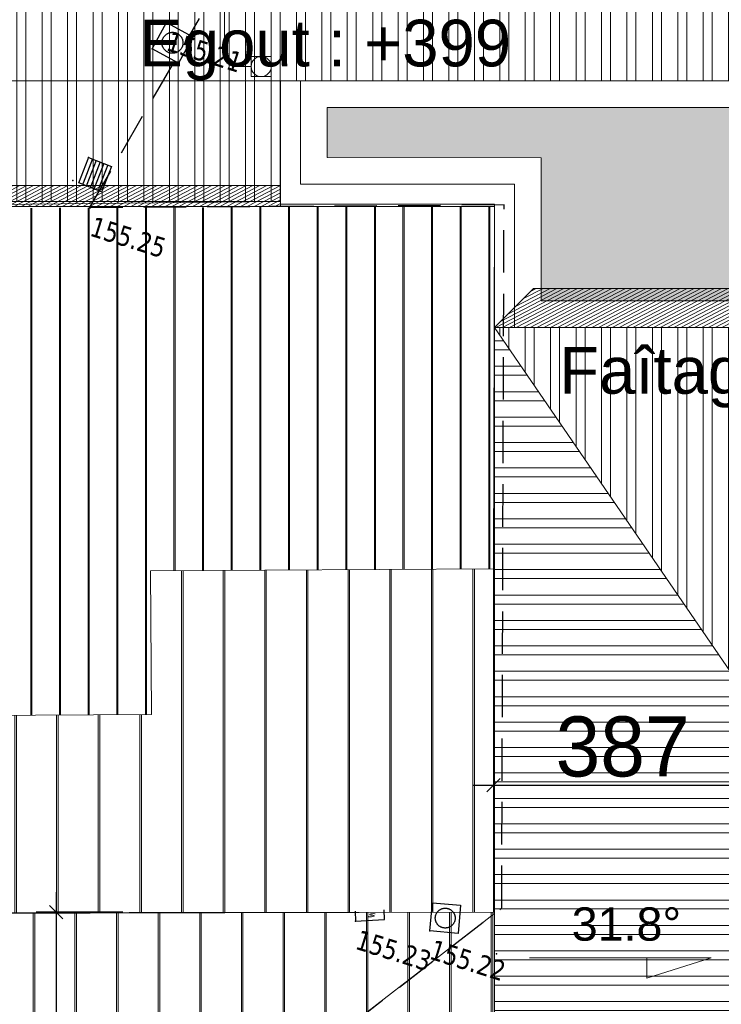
# Model space of a CAD drawing. Header units: millimetres. Extents: x 24647 to 200269, y -67453 to 4484.
# Tile 198 of 231: x 37913 to 38964, y -50328 to -48852. Entities that reach past the tile are written whole.
import ezdxf
from ezdxf.enums import TextEntityAlignment as Align
from ezdxf.lldxf.tags import DXFTag

# ---------------------------------------------------------------- set-up
doc = ezdxf.new("R2010")
doc.units = ezdxf.units.MM
doc.linetypes.add('CACHE2', pattern=[4.762499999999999, 3.175, -1.5875])
doc.linetypes.add('Continue', pattern=[1, 1, 0])
doc.layers.get('0').update_dxf_attribs({"lineweight": 9})
doc.layers.add('- Poly 02', color=7, linetype='Continuous', lineweight=13, true_color=0x51879e, plot=False)
doc.layers.add('0_Construction 1', color=80, linetype='Continuous', lineweight=13, plot=False)
for name, color, linetype, lineweight in [('0_Cotes 500', 137, 'Continuous', 5), ('0H_Végétation', 73, 'Continuous', 9), ('D_Murs', 13, 'CACHE2', 35), ('E_Trait Vu', 142, 'Continuous', 20), ('EH_V_Zinc', 8, 'Continuous', 9), ('P_Trait Vu', 125, 'Continuous', 20), ('P_Voirie', 41, 'Continuous', 15), ('P_Végétation', 76, 'Continuous', 5), ('PH_V_Bardage Metal', 55, 'Continuous', 9), ('PH_V_Zinc', 55, 'Continuous', 9), ('Textmult Gd', 36, 'Continuous', 13)]:
    doc.layers.add(name, color=color, linetype=linetype, lineweight=lineweight)
for name, color, linetype in [('Assa_sym_A', 7, 'Continue'), ('Bati_sou', 7, 'Continue'), ('Topo_ptco', 7, 'Continue'), ('Topo_ptco_alt', 3, 'Continue')]:
    doc.layers.add(name, color=color, linetype=linetype)
doc.layers.add('Hach Ombre', color=7, linetype='Continuous', lineweight=13, true_color=0x303030)
doc.layers.add('R_EP', color=7, linetype='EAUX_PLUVIALES', lineweight=18, true_color=0x263b9c)
doc.styles.add('Agency Style', font='arial.ttf')
doc.styles.add('LOGO', font='ITALICC8.SHX')
doc.styles.get("Standard").update_dxf_attribs({"font": 'GOTHIC.TTF'})
doc.styles.add('Verdana 1.0', font='verdana.ttf', dxfattribs={"width": 0.8, "height": 0.2})
tags = doc.linetypes.add('EAUX_PLUVIALES', pattern='A,12,-5,["EP",Standard,S=2.54,R=0,X=-2.54,Y=-1.27],-5', length=22).pattern_tags.tags
tags[6] = DXFTag(74, 10)
doc.dimstyles.new('Cotes 500', dxfattribs={"dimtxt": 90, "dimasz": 20, "dimexe": 30, "dimexo": 50, "dimgap": 10, "dimtad": 1, "dimdec": 0, "dimzin": 9, "dimdsep": 46, "dimtxsty": 'Standard', "dimblk": 'OBLIQUE', "dimcen": -25, "dimdle": 30, "dimazin": 0, "dimtfac": 1, "dimtdec": 0, "dimtix": 1, "dimtmove": 0, "dimatfit": 3, "dimldrblk": 'SMALL', "dimfxl": 100, "dimfxlon": 1, "dimarcsym": 0})
pattern_1 = [(90, (-817.4882917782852, -8187.799174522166), (-62.40000000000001, -2.486899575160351e-13), []), (90, (-815.2255500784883, -8185.53643282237), (-62.40000000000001, -2.486899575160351e-13), [])]

# ---------------------------------------------------------------- blocks, each defined once
blk = doc.blocks.new('_Oblique')
at = {"color": 0, "linetype": 'ByBlock', "lineweight": -2}
blk.add_line((-0.5, -0.5), (0.5, 0.5), dxfattribs=at)
blk = doc.blocks.new('*D557')
at = {"layer": '0_Cotes 500', "color": 0, "lineweight": -2, "transparency": 16777216}
for p, q in [((37967.39128228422, -50159.48625547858), (37967.39128228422, -51236.50908241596)), ((38067.39128228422, -50189.48625547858), (37937.39128228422, -50189.48625547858)), ((38067.39128228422, -51206.50908241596), (37937.39128228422, -51206.50908241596))]:
    blk.add_line(p, q, dxfattribs=at)
at = {"layer": 'Defpoints', "color": 0, "transparency": 16777216}
for p in [(38617.81836560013, -50189.48625547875), (37967.39128228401, -51206.50908241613), (38623.97383626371, -51206.50908241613)]:
    blk.add_point(p, dxfattribs=at)
at = {"layer": '0_Cotes 500', "color": 0, "lineweight": -2, "transparency": 16777216, "xscale": 20, "yscale": 20, "zscale": 20}
for p, rotation in [((37967.39128228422, -50189.48625547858), 90.00000000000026), ((37967.39128228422, -51206.50908241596), 270.0000000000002)]:
    blk.add_blockref('_Oblique', p, dxfattribs=dict(at, rotation=rotation))
at = {"layer": '0_Cotes 500', "color": 0, "transparency": 16777216, "insert": (37910.12751613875, -50697.99766894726), "char_height": 90, "attachment_point": 5, "rotation": 90.00000000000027}
blk.add_mtext('1017', dxfattribs=at)
blk = doc.blocks.new('_Small')
at = {"color": 0, "linetype": 'ByBlock', "lineweight": -2}
blk.add_circle((0, 0), 0.25, dxfattribs=at)
blk = doc.blocks.new('*D563')
at = {"layer": '0_Cotes 500', "color": 0, "lineweight": -2, "transparency": 16777216}
for p, q in [((38622.81707157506, -49995.24013885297), (38622.81707157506, -50029.08503711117)), ((38592.81707157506, -49999.08503711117), (39039.55657347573, -49999.08503711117)), ((39009.55657347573, -49999.08503711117), (39009.55657347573, -50029.08503711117))]:
    blk.add_line(p, q, dxfattribs=at)
at = {"layer": 'Defpoints', "color": 0, "transparency": 16777216}
for p in [(38622.81707157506, -49945.24013885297), (39009.55657347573, -49956.69897643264), (39009.55657347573, -49999.08503711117)]:
    blk.add_point(p, dxfattribs=at)
at = {"layer": '0_Cotes 500', "color": 0, "lineweight": -2, "transparency": 16777216, "xscale": 20, "yscale": 20, "zscale": 20, "rotation": 180}
blk.add_blockref('_Oblique', (38622.81707157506, -49999.08503711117), dxfattribs=at)
at = {"layer": '0_Cotes 500', "color": 0, "lineweight": -2, "transparency": 16777216, "xscale": 20, "yscale": 20, "zscale": 20}
blk.add_blockref('_Oblique', (39009.55657347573, -49999.08503711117), dxfattribs=at)
at = {"layer": '0_Cotes 500', "color": 0, "transparency": 16777216, "insert": (38816.18682252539, -49941.82127096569), "char_height": 90, "attachment_point": 5}
blk.add_mtext('387', dxfattribs=at)
blk = doc.blocks.new('Topo_Ptco')
at = {"color": 0}
blk.add_point((0, 0), dxfattribs=at)
at = {"layer": 'Topo_ptco_alt', "style": 'Verdana 1.0', "width": 0.8}
blk.add_attdef('ALT', text='', height=0.3, dxfattribs=at).set_placement((0.1, -0.1), align=Align.TOP_LEFT)
blk = doc.blocks.new('Bati_Sou')
at = {"color": 7, "linetype": 'ByBlock', "lineweight": -2}
blk.add_lwpolyline([(0, 1), (0, 0), (1, 0), (1, 1)], dxfattribs=at)
at = {"color": 7, "linetype": 'ByBlock', "lineweight": -2, "style": 'LOGO'}
blk.add_text('S', height=0.3041468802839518, dxfattribs=at).set_placement((0.397347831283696, 0.3528727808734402))
blk = doc.blocks.new('Assa_Reg_Car')
at = {"color": 7, "linetype": 'ByBlock', "lineweight": -2}
for p, q in [((0, 0), (0, 1)), ((0, 1), (1, 1)), ((1, 1), (1, 0)), ((1, 0), (0, 0))]:
    blk.add_line(p, q, dxfattribs=at)
blk.add_circle((0.5, 0.5), 0.3500000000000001, dxfattribs=at)
blk = doc.blocks.new('Assa_Gril_Ep')
at = {"color": 5, "linetype": 'ByBlock', "lineweight": -2}
for p, q in [((0, 0), (0, 1)), ((0, 1), (1, 1)), ((0.1666666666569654, 0), (0.1666666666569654, 1)), ((0.3333333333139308, 0), (0.3333333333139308, 1)), ((0.4999999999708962, 0), (0.4999999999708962, 1)), ((0.6666666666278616, 0), (0.6666666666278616, 1)), ((0.833333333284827, 0), (0.833333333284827, 1)), ((1, 1), (1, 0)), ((1, 0), (0, 0))]:
    blk.add_line(p, q, dxfattribs=at)
blk = doc.blocks.new('plantopo')
at = {"layer": 'Assa_sym_A'}
for p, xscale, yscale, rotation in [((1270612.143613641, 7266644.732513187, 155.2113544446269), 0.4499093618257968, 0.4499093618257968, 258.7312044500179), ((1270619.979740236, 7266632.914090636, 155.2238570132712), 0.4253559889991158, 0.4253559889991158, 12.16753705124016)]:
    blk.add_blockref('Assa_Reg_Car', p, dxfattribs=dict(at, xscale=xscale, yscale=yscale, rotation=rotation))
at = {"layer": 'Assa_sym_A', "color": 5, "xscale": 0.3669167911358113, "yscale": 0.4081219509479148, "rotation": 176.2340186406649}
blk.add_blockref('Assa_Gril_Ep', (1270612.001209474, 7266642.427290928, 155.2551749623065), dxfattribs=at)
at = {"layer": 'Bati_sou', "xscale": 0.4356984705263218, "yscale": 0.1459809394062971, "rotation": 20.52345673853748}
blk.add_blockref('Bati_Sou', (1270618.874110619, 7266632.72351643, 155.2310628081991), dxfattribs=at)
at = {"layer": 'Topo_ptco'}
ref = blk.add_blockref('Topo_Ptco', (1270612.143613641, 7266644.732513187, 155.2100030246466), dxfattribs=at)
ref.add_attrib('ALT', '155.21', dxfattribs={"layer": 'Topo_ptco_alt', "height": 0.3, "style": 'Verdana 1.0', "width": 0.8}).set_placement((1270612.243613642, 7266644.63251319, 155.2100030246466), align=Align.TOP_LEFT)
for p in [(1270612.05569593, 7266644.291277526), (1270611.635084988, 7266642.451390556), (1270611.512962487, 7266642.050423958)]:
    blk.add_blockref('Topo_Ptco', p, dxfattribs=at)
ref = blk.add_blockref('Topo_Ptco', (1270611.88227704, 7266641.737931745, 155.2492088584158), dxfattribs=at)
ref.add_attrib('ALT', '155.25', dxfattribs={"layer": 'Topo_ptco_alt', "height": 0.3, "style": 'Verdana 1.0', "width": 0.8}).set_placement((1270611.982277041, 7266641.637931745, 155.2492088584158), align=Align.TOP_LEFT)
ref = blk.add_blockref('Topo_Ptco', (1270619.979740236, 7266632.914090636, 155.2242841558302), dxfattribs=at)
ref.add_attrib('ALT', '155.22', dxfattribs={"layer": 'Topo_ptco_alt', "height": 0.3, "style": 'Verdana 1.0', "width": 0.8}).set_placement((1270620.079740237, 7266632.814090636, 155.2242841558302), align=Align.TOP_LEFT)
ref = blk.add_blockref('Topo_Ptco', (1270621.034838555, 7266632.885434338, 155.2394633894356), dxfattribs=at)
ref.add_attrib('ALT', '155.24', dxfattribs={"layer": 'Topo_ptco_alt', "height": 0.3, "rotation": 287.4396872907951, "style": 'Verdana 1.0', "width": 0.8}).set_placement((1270622.130991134, 7266632.226083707), align=Align.TOP_LEFT)
ref = blk.add_blockref('Topo_Ptco', (1270618.874110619, 7266632.72351643, 155.2312679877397), dxfattribs=at)
ref.add_attrib('ALT', '155.23', dxfattribs={"layer": 'Topo_ptco_alt', "height": 0.3, "style": 'Verdana 1.0', "width": 0.8}).set_placement((1270618.974110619, 7266632.62351643, 155.2312679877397), align=Align.TOP_LEFT)

msp = doc.modelspace()

# ---------------------------------------------------------------- hatches: boundary and pattern name
at = {"layer": '0H_Végétation', "transparency": 33554687}
h = msp.add_hatch(dxfattribs=at)
h.set_pattern_fill('ANSI35', color=256, scale=8)
h.set_pattern_definition([(117.6124533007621, (-14100.4013960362, 36322.35056197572), (-45.01402530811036, -23.54522298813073), []), (117.6124533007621, (-14089.6669902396, 36356.63020093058), (-45.01402530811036, -23.54522298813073), [63.5, -12.7, 0, -12.7])])
h.paths.add_polyline_path([(35579.31726855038, -47738.67396938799), (35588.00621419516, -48667.17466354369), (37213.10873679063, -48667.17466354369), (37213.10873679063, -47757.40651264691), (38326.83027071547, -47497.75754728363), (37922.66903871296, -45764.17441272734), (37928.33732479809, -45728.07289707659), (37951.84082013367, -45699.83248198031), (37978.85743731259, -45686.63409149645), (39255.72551536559, -45256.4337171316), (39325.92756849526, -45226.78499364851), (39369.44403475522, -45179.59355425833), (39376.44286739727, -45156.52576635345), (39381.53090655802, -44638.45559179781), (38660.40960437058, -44758.59454083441)])
h.paths.add_polyline_path([(43747.74493348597, -46989.08360755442), (41535.08687437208, -48277.1195365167), (41531.38914061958, -49719.95940652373), (43259.53034920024, -49723.25034072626), (43259.53034817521, -50953.48333529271), (42925.97971332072, -51562.14963185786), (44921.5747059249, -52661.74721877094), (46802.48995596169, -50037.62994241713), (44770.29738795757, -48668.21891677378)])
edge = h.paths.add_edge_path()
edge.add_line((38296.05593561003, -56898.81771841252), (41532.00195437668, -58639.47368872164))
edge.add_line((41532.00195437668, -58639.47368872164), (42181.14759474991, -57586.77474176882))
edge.add_line((42181.14759474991, -57586.77474176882), (42480.22229659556, -56961.36045587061))
edge.add_line((42480.22229659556, -56961.36045587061), (42623.25565844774, -56617.47270023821))
edge.add_line((42623.25565844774, -56617.47270023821), (42257.41969317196, -56357.34436953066))
edge.add_line((42257.41969317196, -56357.34436953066), (42513.41507440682, -56115.20189275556))
edge.add_line((42513.41507440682, -56115.20189275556), (43335.68845653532, -54700.78819274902))
edge.add_line((43335.68845653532, -54700.78819274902), (42659.29336371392, -54310.07780080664))
edge.add_line((42659.29336371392, -54310.07780080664), (42667.03123021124, -54234.62595069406))
edge.add_line((42667.03123021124, -54234.62595069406), (42844.75524002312, -53913.06872475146))
edge.add_line((42844.75524002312, -53913.06872475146), (43496.3307338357, -52755.00152790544))
edge.add_arc((43801.17645288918, -52948.21126534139), 360.9167702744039, 70.85112709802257, 147.6336754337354, ccw=False)
edge.add_line((43919.5657486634, -52607.26421708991), (44620.54589164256, -52993.68338572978))
edge.add_line((44620.54589164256, -52993.68338572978), (44674.98946946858, -53031.97510039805))
edge.add_line((44674.98946946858, -53031.97510039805), (44757.69000738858, -53151.55726110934))
edge.add_line((44757.69000738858, -53151.55726110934), (44874.47375553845, -53248.31310856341))
edge.add_line((44874.47375553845, -53248.31310856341), (44864.13049846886, -53269.61260747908))
edge.add_line((44864.13049846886, -53269.61260747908), (44874.64488762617, -53284.91604304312))
edge.add_line((44874.64488762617, -53284.91604304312), (44445.26969021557, -54169.9403887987))
edge.add_line((44445.26969021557, -54169.9403887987), (43972.22375571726, -55145.0901981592))
edge.add_line((43972.22375571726, -55145.0901981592), (43913.96320757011, -55291.41193301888))
edge.add_line((43913.96320757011, -55291.41193301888), (43820.17129617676, -55526.97091121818))
edge.add_line((43820.17129617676, -55526.97091121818), (43755.88781223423, -55688.419287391))
edge.add_line((43755.88781223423, -55688.419287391), (43727.79283199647, -55758.98000780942))
edge.add_line((43727.79283199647, -55758.98000780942), (43412.65708291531, -56550.445433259))
edge.add_line((43412.65708291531, -56550.445433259), (42853.09041005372, -57955.80066835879))
edge.add_line((42853.09041005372, -57955.80066835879), (42433.86025464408, -59106.17664034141))
edge.add_line((42433.86025464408, -59106.17664034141), (38295.35714077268, -60925.14784341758))
edge.add_line((38295.35714077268, -60925.14784341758), (38296.05593561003, -56898.81771841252))
edge = h.paths.add_edge_path(flags=17)
edge.add_arc((41157.99255907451, -54434.47225098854), 800.666295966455, 42.18674468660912, 115.1752589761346)
edge.add_line((40817.39829528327, -53709.86058604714), (39585.14532731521, -54402.20425527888))
edge.add_arc((39340.22934650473, -53966.29582183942), 500.0000000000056, 239.7912631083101, 299.32953749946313, ccw=False)
edge.add_line((39088.65348055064, -54398.39486565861), (38796.43281385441, -54228.25871672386))
edge.add_arc((38695.80246747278, -54401.09833425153), 199.9999999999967, 59.79126310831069, 180)
edge.add_line((38495.80246747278, -54401.09833425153), (38495.80246747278, -55284.65305291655))
edge.add_arc((38995.80246747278, -55284.65305291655), 500, 180, 239.6720561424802)
edge.add_line((38743.32814125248, -55716.22774471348), (39239.74207663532, -56006.63349890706))
edge.add_arc((39787.19322020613, -54938.66448183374), 1200.108568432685, 242.8598884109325, 330.2439322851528)
edge.add_line((40829.06298488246, -55534.28849870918), (41751.25424033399, -53896.78545081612))
at = {"layer": 'EH_V_Zinc'}
h = msp.add_hatch(dxfattribs=at)
h.set_pattern_fill('JIS_LC_8', color=256, scale=5.5, angle=45, style=0)
h.set_pattern_definition([(90, (-6729.593889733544, -41695.99818212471), (-42.90000000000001, 0), []), (90, (-6728.038254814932, -41694.4425472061), (-42.90000000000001, 0), [])])
h.paths.add_polyline_path([(38623.97383626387, -49131.67563307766), (37669.49177140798, -49134.90650447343), (37669.49177140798, -49133.88412223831), (35610.17529736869, -49131.67563306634), (35611.16747786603, -49907.87487052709), (35884.8784225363, -49906.27896488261), (36879.99962034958, -49900.47678719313), (36878.48217556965, -49685.26962208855), (37238.09594694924, -49683.17284934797), (37239.61339172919, -49898.38001445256), (38110.05509313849, -49893.30479604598), (38108.53764835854, -49678.0976309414), (38622.81706122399, -49675.09906103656)])
h.paths.add_polyline_path([(43019.55231536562, -50384.47645425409), (43019.55287598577, -49959.95942240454), (41531.38782208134, -49959.95940858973), (40812.71590642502, -49959.9593991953), (40812.64535427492, -49945.24013885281), (40113.81331001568, -49945.24013885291), (40113.81331010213, -49965.23957437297), (40113.81330992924, -50384.47644848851)])
h = msp.add_hatch(dxfattribs=at)
h.set_pattern_fill('JIS_LC_8', color=256, scale=8, angle=45, style=0)
h.set_pattern_definition([(90, (-6585.683213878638, -28510.83718732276), (-62.40000000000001, 0), []), (90, (-6583.420472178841, -28508.57444562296), (-62.40000000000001, 0), [])])
h.paths.add_polyline_path([(38622.81706122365, -49675.0990609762), (38108.53764835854, -49678.0976309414), (38110.05509313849, -49893.30479604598), (37239.61339172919, -49898.38001445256), (37238.09594694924, -49683.17284934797), (36878.48217556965, -49685.26962208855), (36879.99962034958, -49900.47678719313), (35884.8784225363, -49906.27896488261), (35886.53033721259, -50189.59591918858), (36895.50051604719, -50190.04102729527), (36895.50052639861, -50190.04102729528), (37612.38074624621, -50192.34881597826), (37614.84731284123, -50192.35675640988), (38623.97383626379, -50189.47194919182)])
h.paths.add_polyline_path([(43019.55156827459, -50950.19436564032), (43019.55231536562, -50384.47645304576), (40113.81331010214, -50384.47644848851), (40113.81330992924, -50803.71332260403), (42315.19405862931, -50803.71332260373), (42315.19405862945, -50950.19436564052)])
h = msp.add_hatch(dxfattribs=at)
h.set_pattern_fill('JIS_LC_8', color=256, scale=8, angle=45, style=0)
h.set_pattern_definition(pattern_1)
h.paths.add_polyline_path([(37192.97811787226, -50190.99867042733), (36672.53958296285, -50191.53991967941), (36672.45339302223, -50386.91510718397, -0.05085684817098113), (36875.99534411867, -50418.29164230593), (38330.96412383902, -50418.63526805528), (38623.97383626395, -50191.78139018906), (38623.97383626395, -50189.51045364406), (38622.14266147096, -50189.51235804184), (37614.84732319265, -50192.35675640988)])
h.paths.add_polyline_path([(36672.45339302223, -50386.91510718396), (36672.43957244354, -50418.24356773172), (36875.99534411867, -50418.29164230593, 0.05085684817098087)])
at = {"layer": 'Hach Ombre', "transparency": 33554559}
h = msp.add_hatch(dxfattribs=at)
h.set_pattern_fill('ANSI31', color=256, scale=1.5, angle=-17.38754669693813)
h.set_pattern_definition([(27.61245330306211, (-790.009734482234, -8492.581820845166), (-2.207364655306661, 4.220064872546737), [])])
h.paths.add_polyline_path([(41124.1792165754, -47783.83181938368), (37747.67921657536, -47783.83181938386), (37747.67921657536, -47925.25317562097), (40982.75786033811, -47925.25317562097), (40982.75786033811, -48942.96570174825), (41124.17921657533, -48801.54434551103), (41167.3127302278, -48249.41144954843)])
h.paths.add_polyline_path([(35610.17276168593, -49131.22653122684), (35801.13436590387, -49023.66880913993), (37598.75786033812, -49023.66880914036), (37598.7578603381, -49131.67563306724)])
h.paths.add_polyline_path([(37598.75786033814, -49131.67563306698), (38303.33883535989, -49131.67563306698), (38303.33883535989, -49100.35675101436), (37598.75786033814, -49100.35675101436)])
h.paths.add_polyline_path([(38682.66369910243, -49254.47493437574), (40172.50317285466, -49254.4749343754), (40172.50317285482, -49945.24013885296), (40116.65690790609, -50384.47644849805), (40172.50317285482, -50803.71332260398), (40113.81331001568, -50803.71332260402), (40113.81331001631, -49313.16479721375), (38623.97383626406, -49313.16479721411)])
h.paths.add_polyline_path([(40762.49173572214, -48943.2519387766), (40762.49173572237, -49945.24013885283), (40635.21252828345, -49945.2401405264), (40635.21251510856, -48943.2519387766)])
h.paths.add_polyline_path([(43019.55157862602, -50950.19436636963), (43141.23216836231, -50858.4767271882), (43284.80410036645, -50227.54219721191), (43139.31959557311, -49864.58203348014), (40762.49173572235, -49864.58203348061), (40762.49173615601, -49945.24013885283), (40812.64536462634, -49945.24013885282), (40812.71591677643, -49959.95939919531), (43019.55288633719, -49959.95942957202)])
h.paths.add_polyline_path([(41055.75953720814, -51421.09614760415), (40241.0925174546, -51421.0961476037), (40241.0925174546, -51562.51750384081), (40914.33818097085, -51562.51750384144), (40914.33818097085, -52303.19184172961), (41055.75953736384, -52303.19184172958), (41098.89305086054, -51819.01048118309)])
h.paths.add_polyline_path([(40299.07528668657, -50803.71332260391), (40299.07528668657, -51021.24710574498), (40241.0925174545, -51079.22987497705), (40241.09251745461, -51562.51750216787), (40113.81331001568, -51562.51750384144), (40113.81329684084, -50803.71332260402)])
h.paths.add_polyline_path([(38401.6071989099, -50743.00601881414), (38401.6071989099, -50636.94000163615), (38623.97383626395, -50644.0191148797), (38623.97383626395, -50742.51751145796)])
h.paths.add_polyline_path([(39799.12215180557, -50545.18507990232), (39108.55152284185, -50545.18507990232), (39108.55152284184, -49875.52223479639), (39009.55657347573, -49875.52223479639), (39009.55657347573, -50644.18002926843), (39799.12215180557, -50644.18002926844)], flags=17)
h.paths.add_polyline_path([(38623.97383626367, -51562.51751145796), (40113.81331001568, -51562.51751145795), (40113.81331001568, -51551.31287194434), (38623.97383626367, -51551.31287194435)])
at = {"layer": 'P_Voirie', "true_color": 0xe7e4d0, "transparency": 33554687}
h = msp.add_hatch(color=254, dxfattribs=at)
h.dxf.hatch_style = 1
edge = h.paths.add_edge_path(flags=17)
edge.add_line((37255.38381719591, -56067.27317673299), (37125.38381719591, -56197.27317673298))
edge.add_line((37125.38381719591, -56197.27317673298), (37125.20897046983, -51370.37307959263))
edge.add_arc((37190.29639383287, -51370.28329854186), 65.08748528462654, -0.07903327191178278, 180.0790332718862, ccw=False)
edge.add_line((37255.38381719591, -51370.37307959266), (37255.38381719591, -56067.27317673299))
edge = h.paths.add_edge_path(flags=16)
edge.add_line((37320.10322968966, -50369.68336147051), (37320.26668599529, -50431.97708697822))
edge.add_arc((36620.38381719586, -51400.57864074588), 1195.000000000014, 31.184854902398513, 54.14923643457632, ccw=False)
edge.add_line((37642.70770494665, -50781.80657565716), (38018.04033348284, -50554.63263554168))
edge.add_arc((37966.26024435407, -50469.08251941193), 99.9999999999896, 301.1848549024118, 450.1503415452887)
edge.add_line((37965.99784915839, -50369.08286366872), (37320.10610108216, -50370.77765841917))
edge = h.paths.add_edge_path()
edge.add_line((36672.45339302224, -50386.91510718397), (36672.53970075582, -50191.27290681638))
edge.add_line((36672.53970075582, -50191.27290681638), (35472.47315290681, -50192.35675640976))
edge.add_line((35472.47315290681, -50192.35675640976), (35472.47315290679, -50385.57864074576))
edge.add_line((35472.47315290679, -50385.57864074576), (36620.38381719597, -50385.57864074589))
edge.add_arc((36620.38381719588, -51400.57864074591), 1015.000000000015, 87.05943148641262, 89.99999999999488, ccw=False)
edge = h.paths.add_edge_path()
edge.add_line((37320.26668599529, -50431.97708697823), (37320.23077593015, -50418.29164527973))
edge.add_line((37320.23077593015, -50418.29164527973), (36875.86858531, -50418.25866575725))
edge.add_arc((36620.38381719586, -51400.57864074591), 1015.000000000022, 1.0231815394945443e-12, 75.42132716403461, ccw=False)
edge.add_line((37635.38381719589, -51400.57864074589), (37635.38381719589, -56339.71919480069))
edge.add_line((37635.38381719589, -56339.71919480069), (37635.38381719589, -56915.84372566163))
edge.add_arc((42635.38381719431, -56915.84372566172), 4999.999999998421, 180, 189.9703779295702)
edge.add_arc((9080.098549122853, -63029.13273614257), 29107.72840022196, 8.722899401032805, 10.38617490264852, ccw=False)
edge.add_line((37851.1481432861, -58614.77458672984), (37945.85738541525, -59371.65996095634))
edge.add_arc((32984.54756498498, -59992.46980754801), 4999.999999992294, -8.526512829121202e-12, 7.132363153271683, ccw=False)
edge.add_line((37984.54756497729, -59992.46980754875), (37984.54756497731, -61215.51826204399))
edge.add_arc((37884.54756497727, -61215.518262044), 100.0000000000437, -66.20604750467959, 0, ccw=False)
edge.add_line((37924.89243709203, -61307.01848769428), (37795.27057121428, -61364.17220032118))
edge.add_line((37795.27057121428, -61364.17220032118), (37567.2786475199, -61431.15439762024))
edge.add_arc((38346.34371747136, -61527.50073539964), 785.0000000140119, 172.950073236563, 176.6019580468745)
edge.add_line((37562.72386199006, -61480.97201182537), (37547.90579715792, -61730.53247535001))
edge.add_line((37547.90579715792, -61730.53247535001), (37693.57402346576, -61739.18176695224))
edge.add_line((37693.57402346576, -61739.18176695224), (37710.45659316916, -61598.28975517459))
edge.add_line((37710.45659316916, -61598.28975517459), (42254.87623538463, -59597.31238634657))
edge.add_line((42254.87623538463, -59597.31238634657), (42339.46604002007, -59365.19626237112))
edge.add_line((42339.46604002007, -59365.19626237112), (38304.89243709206, -61139.46642654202))
edge.add_arc((38264.5475649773, -61047.96620089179), 99.99999999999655, 180.0000000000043, 293.79395249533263, ccw=False)
edge.add_line((38164.5475649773, -61047.96620089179), (38164.54756497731, -59065.55006112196))
edge.add_arc((33164.54756497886, -59065.55006112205), 4999.99999999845, 0, 9.970377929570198)
edge.add_line((38089.03455478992, -58199.85502985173), (38006.36604677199, -57729.59705505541))
edge.add_arc((42635.38381719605, -56915.84372566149), 4700.000000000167, 179.9999999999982, 189.9703779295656, ccw=False)
edge.add_line((37935.38381719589, -56915.84372566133), (37935.38381719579, -51562.51751145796))
edge.add_line((37935.38381719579, -51562.51751145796), (38295.33883535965, -51562.51751145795))
edge.add_line((38295.33883535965, -51562.51751145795), (38295.33883535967, -50742.51751145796))
edge.add_line((38295.33883535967, -50742.51751145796), (38623.97383626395, -50742.51751145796))
edge.add_line((38623.97383626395, -50742.51751145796), (38623.97383626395, -50418.38840604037))
edge.add_line((38623.97383626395, -50418.38840604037), (38052.43335120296, -50418.34598764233))
edge.add_arc((37966.26024435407, -50469.08251941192), 99.99999999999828, -58.81514509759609, 30.488493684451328, ccw=False)
edge.add_line((38018.04033348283, -50554.6326355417), (37642.70770494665, -50781.80657565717))
edge.add_arc((36620.38381719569, -51400.57864074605), 1195.000000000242, 31.18485490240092, 54.1492364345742)
at = {"layer": 'P_Végétation', "transparency": 33554559}
h = msp.add_hatch(color=256, dxfattribs=at)
h.dxf.hatch_style = 1
h.paths.add_polyline_path([(40564.91252169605, -48983.25193731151), (40564.91252169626, -49905.24013885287), (40153.81331001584, -49905.24013885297), (40153.81331001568, -49273.16479721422), (38693.97383626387, -49273.16479721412), (38693.97383626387, -49058.51506391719), (38373.33097583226, -49058.04113030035), (38373.34698061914, -48983.2519373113)])
h.paths.add_polyline_path([(40257.74738011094, -49580.74569505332), (40441.95611135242, -49580.74569505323), (40441.95611135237, -49477.71022438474), (40257.74738011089, -49477.71022438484)], flags=24)
at = {"layer": 'PH_V_Bardage Metal'}
h = msp.add_hatch(dxfattribs=at)
h.set_pattern_fill('STEEL', color=256, scale=12, angle=45, style=0)
h.set_pattern_definition([(90, (-673.5776159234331, 4997.361820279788), (-38.09999999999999, -1.527666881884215e-13), []), (90, (-687.0480001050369, 5010.832204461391), (-38.09999999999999, -1.527666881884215e-13), [])])
h.paths.add_polyline_path([(40982.75786033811, -48434.25255646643), (37598.75786033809, -48434.25255646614), (37598.75786033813, -49124.45598468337), (38303.33883535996, -49124.45598468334), (38303.3388353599, -48943.2519373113), (40635.21251491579, -48943.25193731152), (40635.21251510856, -48943.2519387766), (40982.7578603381, -48943.25193877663)])
h.paths.add_polyline_path([(38623.97383626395, -49313.16479721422), (39009.55657347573, -49875.52223479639), (39799.12215180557, -49875.52223479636), (40113.81331001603, -49313.16479721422)])
h.paths.add_polyline_path([(40914.33818128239, -52444.61319253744), (40914.33818097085, -52003.56535107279), (38295.33883535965, -52003.56535292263), (38295.33883535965, -52444.61319438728)])
h = msp.add_hatch(dxfattribs=at)
h.set_pattern_fill('STEEL', color=256, scale=12, angle=135, style=0)
h.set_pattern_definition([(180.0000000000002, (-673.5776159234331, 4997.361820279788), (1.456612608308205e-13, -38.09999999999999), []), (180.0000000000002, (-687.0480001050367, 4983.891436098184), (1.456612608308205e-13, -38.09999999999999), [])])
h.paths.add_polyline_path([(38623.97383626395, -51206.50908241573), (39009.55657347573, -50644.18002926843), (39009.55657347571, -49875.52223479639), (38623.97383626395, -49313.16479721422)])
at = {"layer": 'PH_V_Zinc'}
h = msp.add_hatch(dxfattribs=at)
h.set_pattern_fill('JIS_LC_8', color=256, scale=8, angle=45, style=0)
h.set_pattern_definition(pattern_1)
h.paths.add_polyline_path([(38330.96412383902, -50418.63526805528), (38623.97383626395, -50418.38840604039), (38623.97383626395, -50191.78139018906)])

# ---------------------------------------------------------------- linework, layer by layer
at = {"layer": '- Poly 02', "elevation": -15521.60402142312}
msp.add_lwpolyline([(37598.75786033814, -49131.67563306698), (38303.33883535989, -49131.67563306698), (38303.33883535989, -49100.35675101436), (37598.75786033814, -49100.35675101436)], close=True, dxfattribs=at)
at = {"layer": '- Poly 02'}
for points in [[(38682.66369910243, -49254.47493437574), (40172.50317285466, -49254.4749343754), (40172.50317285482, -49945.24013885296), (40116.65690790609, -50384.47644849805), (40172.50317285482, -50803.71332260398), (40113.81331001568, -50803.71332260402), (40113.81331001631, -49313.16479721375), (38623.97383626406, -49313.16479721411), (38682.66369910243, -49254.47493437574)], [(38330.96412383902, -50418.63526805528), (38623.97383626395, -50191.78139018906), (38623.97383626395, -50418.38840604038)]]:
    msp.add_lwpolyline(points, dxfattribs=at)
at = {"layer": '0_Construction 1'}
for points in [[(38303.33883535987, -49124.45598468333), (38303.3388353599, -48943.25193731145), (40982.75786040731, -48942.96570167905), (40982.75786040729, -47912.90507071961), (37598.75786033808, -47925.25317562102), (37598.48540203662, -49131.67557153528)], [(40982.75786033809, -48943.25193889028), (38303.33883535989, -48943.25193889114), (38303.33883535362, -49131.67563306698), (37598.75786033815, -49131.67563317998), (37594.35572301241, -47925.26923887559), (40982.75786040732, -47925.53941264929)], [(37598.75786033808, -47925.25317562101), (37598.75786033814, -49131.67563306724), (38303.33883535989, -49131.67563306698), (38623.97383626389, -49131.67563307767), (38623.9738300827, -50742.51751147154), (38295.33883535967, -50742.51751147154), (38295.90007699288, -52444.61264009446), (40914.33818128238, -52444.61319781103), (40914.33818097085, -51562.51750384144), (40113.81331001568, -51562.51751774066), (40113.81330383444, -49945.24013885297), (40635.21252828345, -49945.24013199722), (40635.21251510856, -48943.2519387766), (40982.75786033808, -48942.96570174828), (40982.75786033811, -47925.53941264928)], [(40564.91252169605, -48983.25193731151), (40564.91252169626, -49905.24013885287), (40153.81331001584, -49905.24013885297), (40153.81331001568, -49273.16479721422), (38693.97383626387, -49273.16479721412), (38693.97383626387, -49058.51506391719), (38373.33097583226, -49058.04113030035), (38373.34698061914, -48983.2519373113)], [(38623.97380662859, -49313.16482684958), (40113.81330383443, -49313.16482684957), (40113.81330383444, -51206.50932206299), (38623.9738066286, -51206.50932206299)]]:
    msp.add_lwpolyline(points, close=True, dxfattribs=at)
msp.add_lwpolyline([(38006.366046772, -57729.5970550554, -0.04353144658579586), (37935.38381719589, -56915.84372566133), (37935.38381719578, -51562.51751145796), (38623.97383626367, -51562.51751145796), (38623.97383626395, -50189.51045364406), (35887.10974706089, -50192.35675640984), (35887.10974706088, -50385.57864074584), (36620.38381719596, -50385.57864074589, -0.4142135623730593), (37635.38381719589, -51400.57864074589), (37635.38381719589, -56339.71919480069), (37635.38381719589, -56915.84372566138, 0.04353144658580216), (37710.89682738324, -57781.53875693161, -0.007257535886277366)], format="xyb", dxfattribs=at)
at = {"layer": '0_Cotes 500'}
msp.add_lwpolyline([(38676.54571739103, -50258.08880895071), (38948.68820400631, -50258.08880895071), (38852.31021602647, -50288.77085850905), (38852.31021602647, -50258.08880895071)], dxfattribs=at)
at = {"layer": 'D_Murs', "lineweight": 25, "ltscale": 20}
msp.add_lwpolyline([(40779.02365858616, -52890.42802078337), (39353.83318652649, -53707.92508666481), (39350.57310495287, -54101.84702629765), (39333.57368671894, -54101.70638012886), (39336.85199284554, -53705.58234024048), (37935.56785399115, -52890.14681979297), (37595.6743978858, -53090.53533363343), (37587.0406178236, -53075.89095485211), (37918.7195254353, -52880.34543218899), (37902.91515492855, -52871.15135927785), (37908.19751710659, -51244.81828805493), (37584.49541187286, -51054.29904115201), (37593.11837742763, -51039.64817433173), (37908.3269294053, -51225.16842508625), (37908.4070457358, -51200.80116572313), (38630.31692345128, -51620.76677258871), (38632.93105972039, -50825.68122260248), (38333.90506287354, -50827.86683414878), (38330.96412383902, -50418.63526805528), (38635.04341661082, -50183.21110353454), (38638.50827882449, -49129.37855799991), (38017.05093161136, -49133.74375111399), (38182.24184489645, -48849.78489815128)], dxfattribs=at)
at = {"layer": 'E_Trait Vu'}
for points in [[(38622.81707157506, -49675.0990609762), (38623.9738362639, -49131.67563306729), (35610.17530772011, -49131.67563306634), (35611.16748821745, -49907.87487052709), (35884.87843288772, -49906.27896488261), (35886.530347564, -50189.59591918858), (36895.50052639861, -50190.04102729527), (37614.84732319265, -50192.35675640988), (38622.81707157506, -50189.51045364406), (38622.81707157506, -49675.0990609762)], [(35611.16748821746, -49907.87487052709), (36879.999630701, -49900.47678719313), (36878.48218592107, -49685.26962208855), (37238.09595730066, -49683.17284934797), (37239.61340208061, -49898.38001445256), (38110.05510348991, -49893.30479604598), (38108.53765870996, -49678.0976309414), (38622.81707157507, -49675.0990609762)]]:
    msp.add_lwpolyline(points, dxfattribs=at)
at = {"layer": 'P_Trait Vu'}
for points in [[(37598.75786033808, -47925.25317562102), (40982.75786033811, -47925.253175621), (40982.7578603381, -48943.25193877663), (40635.21251510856, -48943.2519387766), (40635.21251491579, -48943.25193731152), (38303.3388353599, -48943.2519373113), (38303.33883535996, -49124.45598468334), (37598.75786033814, -49124.45598468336)], [(37598.75786033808, -47925.25317562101), (40982.7578603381, -47925.25317562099), (40982.75786033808, -48943.25193877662), (40635.21251510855, -48943.25193877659), (40635.21251491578, -48943.25193731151), (38303.33883535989, -48943.25193731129), (38303.33883535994, -49124.45598468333), (37598.75786033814, -49124.45598468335)], [(38623.9738300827, -49313.16482684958), (40113.81330383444, -49313.16482684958), (40113.81330383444, -51206.50911205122), (38623.9738300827, -51206.50911205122)]]:
    msp.add_lwpolyline(points, close=True, dxfattribs=at)
for points in [[(38303.33883535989, -48943.25193731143), (37598.75786033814, -48943.25193731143)], [(40982.7578603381, -48943.25193877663), (40635.21251510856, -48943.2519387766), (40635.21252828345, -49945.24013885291), (40113.81331001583, -49945.24013885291), (40113.81331001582, -49313.16479721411), (38623.97383626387, -49313.16479721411), (38623.97383626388, -49128.4559846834), (38303.33883535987, -49128.45598468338), (38303.3388353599, -48943.25193731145)], [(40604.91252169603, -48943.25193731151), (40604.91252169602, -49945.24013885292), (40113.81331001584, -49945.24013885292), (40113.81331001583, -49313.16479721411), (38653.97383626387, -49313.16479721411), (38653.97383626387, -49098.45598468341), (38333.32242761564, -49097.98203843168), (38333.35553964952, -48943.2519373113)], [(39009.55657347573, -49875.52223479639), (38623.97383626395, -49313.16479721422)]]:
    msp.add_lwpolyline(points, dxfattribs=at)
at = {"layer": 'R_EP', "ltscale": 10}
msp.add_lwpolyline([(41239.57473767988, -47848.15631543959), (38253.47056473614, -47848.1563154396), (38219.35137738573, -47882.27550279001), (38219.35137738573, -48901.83635153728), (38239.42268715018, -48921.90511224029), (38259.49144785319, -48921.90638677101)], dxfattribs=at)
msp.add_lwpolyline([(38259.49144785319, -48906.85417897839), (38289.59586343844, -48906.85417897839), (38289.59586343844, -48936.95859456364), (38259.49144785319, -48936.95859456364)], close=True, dxfattribs=at)
msp.add_circle((38274.54365564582, -48921.90638677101), 15.05220779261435, dxfattribs=at)

# ---------------------------------------------------------------- block references
at = {"xscale": 100, "yscale": 100, "zscale": 100, "rotation": 342.6124533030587}
msp.add_blockref('plantopo', (-338368658.6611443, -655538483.8240203), dxfattribs=at)

# ---------------------------------------------------------------- texts
at = {"layer": 'Textmult Gd', "width": 777.5845526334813, "attachment_point": 5, "style": 'Agency Style'}
for s, insert, char_height in [('Egout : +399', (38370.45603477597, -48897.23014733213), 70), ('Faîtage : +524', (39037.84574492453, -49387.99402938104, -15561.68964505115), 70), ('31.8°', (38821.9009419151, -50207.75369289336), 50)]:
    msp.add_mtext(s, dxfattribs=dict(at, insert=insert, char_height=char_height))

# ---------------------------------------------------------------- dimensions: what is measured, and where the dimension line sits
at = {"layer": '0_Cotes 500'}
dim = msp.add_linear_dim(base=(39009.55657347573, -49999.08503711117), p1=(38622.81707157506, -49945.24013885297), p2=(39009.55657347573, -49956.69897643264), dimstyle='Cotes 500', dxfattribs=at)
dim.commit()
dim.dimension.update_dxf_attribs({"geometry": '*D563', "text_midpoint": (38816.18682252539, -49941.82127096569)})
dim = msp.add_linear_dim(base=(37967.39128228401, -51206.50908241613), p1=(38617.81836560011, -50189.48625547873), p2=(38623.9738362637, -51206.5090824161), angle=90, dimstyle='Cotes 500', dxfattribs=at)
dim.commit()
dim.dimension.update_dxf_attribs({"geometry": '*D557', "text_midpoint": (37910.12751613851, -50697.99766894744)})

doc.saveas('drawing.dxf')
